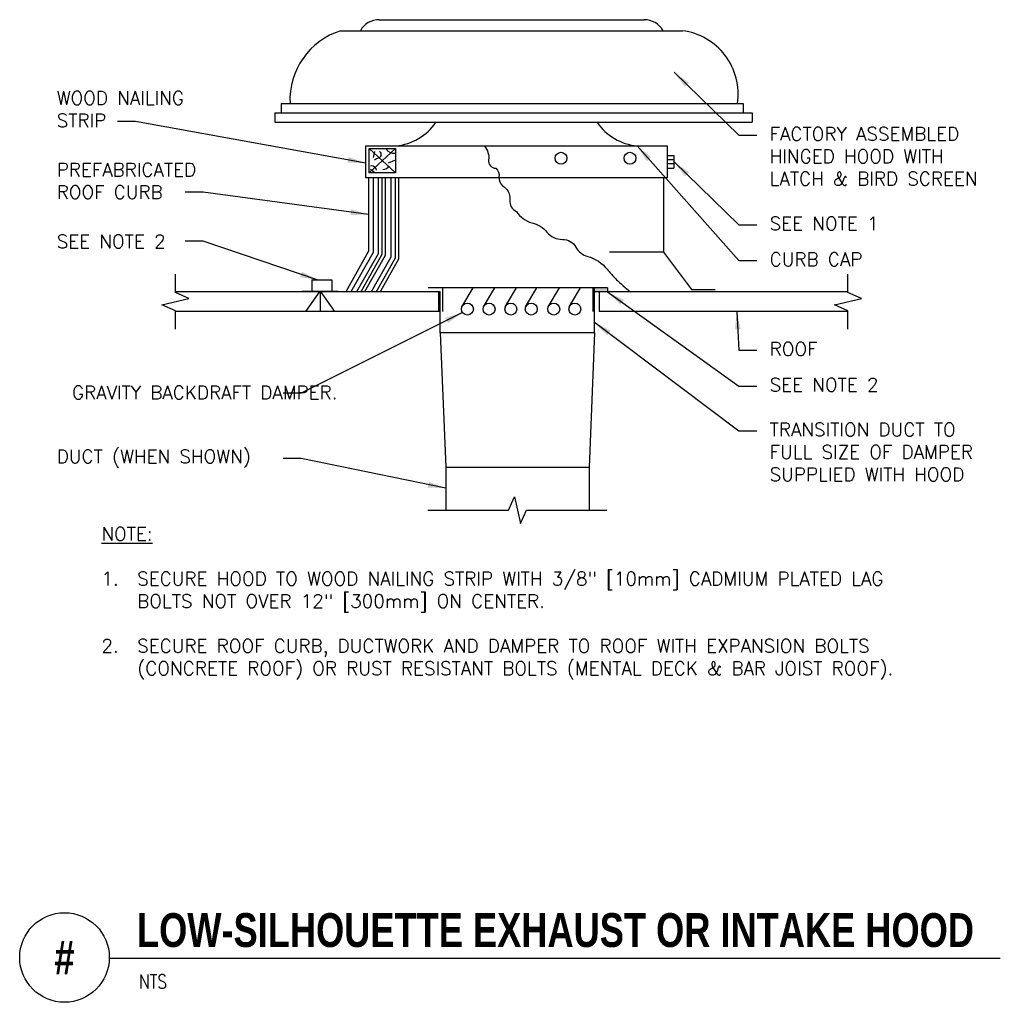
# Model space of a CAD drawing. Header units: inches. Extents: x 0.34 to 7.21, y -0.03 to 6.82.
import ezdxf
from ezdxf.enums import TextEntityAlignment as Align

# ---------------------------------------------------------------- set-up
doc = ezdxf.new("R2010")
doc.units = ezdxf.units.IN
doc.header["$MEASUREMENT"] = 0
for name, color, linetype in [('M-DETL-HEVY', 5, 'Continuous'), ('M-DETL-MEDM', 4, 'Continuous'), ('M-DETL-PATT', 8, 'Continuous'), ('M-DETL-TEXT', 2, 'Continuous')]:
    doc.layers.add(name, color=color, linetype=linetype)
doc.styles.add('BOLD', font='bold.shx', dxfattribs={"width": 0.9})
doc.styles.add('Romans', font='romans.shx')
doc.dimstyles.new('VA-Lead', dxfattribs={"dimtxt": 0.09375, "dimasz": 0.125, "dimexe": 0.125, "dimexo": 0.03125, "dimgap": 0.02, "dimtad": 1, "dimdec": 5, "dimzin": 0, "dimdsep": 46, "dimlunit": 4, "dimtxsty": 'Romans', "dimcen": 0.125, "dimclrd": 256, "dimclre": 256, "dimclrt": 256, "dimadec": 0, "dimazin": 0, "dimtfac": 1, "dimtdec": 5, "dimtofl": 0, "dimtmove": 0, "dimatfit": 3, "dimfxl": 1, "dimfrac": 2, "dimtolj": 1, "dimtzin": 0, "dimlwd": -1, "dimlwe": -1, "dimarcsym": 0})

msp = doc.modelspace()

# ---------------------------------------------------------------- linework, layer by layer
at = {"layer": 'M-DETL-HEVY', "linetype": 'Continuous'}
for p, q in [((2.8466, 6.8193), (4.6946, 6.8193)), ((2.5792, 6.7423), (4.9619, 6.7423)), ((2.1619, 6.2356), (5.3853, 6.2356)), ((2.1619, 6.2356), (2.1619, 6.1696)), ((5.3853, 6.2356), (5.3853, 6.1696)), ((2.1184, 6.1696), (5.4489, 6.1696)), ((2.1184, 6.1696), (2.1184, 6.1036)), ((5.4489, 6.1696), (5.4489, 6.1036)), ((2.1184, 6.1036), (5.4489, 6.1036)), ((2.7522, 5.939), (4.8562, 5.939)), ((2.7522, 5.7165), (2.7522, 5.939)), ((4.8562, 5.939), (4.8562, 5.7165)), ((4.8562, 5.7165), (2.7522, 5.7165)), ((4.831, 5.7165), (4.831, 5.1975)), ((4.831, 5.1975), (4.4527, 5.1975)), ((4.831, 5.1975), (5.0264, 4.9369)), ((4.4398, 4.9493), (3.1874, 4.9493)), ((3.2876, 4.9493), (3.2876, 4.7846)), ((4.3487, 4.6363), (4.3486, 4.9493)), ((3.2605, 4.9205), (3.2605, 4.7846)), ((3.2727, 4.6363), (3.2727, 4.9205)), ((5.0264, 4.9369), (5.1912, 4.9369)), ((4.3487, 4.6363), (3.2727, 4.6363))]:
    msp.add_line(p, q, dxfattribs=at)
msp.add_lwpolyline([(2.776, 5.921), (2.9592, 5.921), (2.9592, 5.7502), (2.776, 5.7502)], close=True, dxfattribs=at)
msp.add_lwpolyline([(3.581, 5.939, -0.201936), (3.6098, 5.8409), (3.6098, 5.8409, 0.441845), (3.6602, 5.7833), (3.6602, 5.7833, -0.275061), (3.6818, 5.7222), (3.6818, 5.7222, 0.232753), (3.707, 5.661), (3.707, 5.661, -0.294773), (3.7574, 5.5638), (3.7574, 5.5638, 0.314502), (3.8042, 5.4811), (3.8042, 5.4811, 0.169477), (3.9122, 5.4019), (3.9122, 5.4019, -0.169968), (4.0166, 5.3372), (4.0166, 5.3372, 0.231801), (4.1246, 5.2868), (4.1246, 5.2868, -0.277935), (4.2181, 5.2328), (4.2181, 5.2328, 0.20346), (4.3009, 5.1681), (4.3009, 5.1681, -0.161027), (4.4377, 5.0781), (4.4377, 5.0781, 0.024639), (4.4881, 5.0206), (4.4881, 5.0206, 0.023803), (4.5493, 4.963), (4.5493, 4.963, 0.003507), (4.5997, 4.9205)], format="xyb", dxfattribs=at)
for centre, radius, start, end in [((2.8458, 6.6689), 0.1504, 89.72609, 150.78678), ((4.6953, 6.6689), 0.1504, 29.21322, 90.27391), ((2.7281, 6.2598), 0.5049, 107.14682, 182.75123), ((4.9055, 6.3004), 0.4455, 351.63255, 82.72179), ((2.9267, 6.3182), 0.3809, 275.42431, 325.71506), ((4.6817, 6.3182), 0.3809, 214.28494, 264.57569)]:
    msp.add_arc(centre, radius, start, end, dxfattribs=at)
at = {"layer": 'M-DETL-MEDM', "linetype": 'Continuous'}
for p, q in [((4.8562, 5.8718), (4.902, 5.8718)), ((4.8562, 5.8433), (4.902, 5.8433)), ((4.902, 5.8718), (4.902, 5.7838)), ((4.902, 5.8129), (4.8562, 5.8129)), ((4.8562, 5.7838), (4.902, 5.7838)), ((2.3755, 5.0047), (2.3755, 4.9205)), ((2.3755, 5.0047), (2.5149, 5.0047)), ((2.5149, 5.0047), (2.5149, 4.9205)), ((3.4229, 4.8154), (3.5009, 4.9493)), ((3.574, 4.8154), (3.6521, 4.9493)), ((3.7258, 4.8154), (3.8038, 4.9493)), ((3.868, 4.8154), (3.946, 4.9493)), ((4.0254, 4.8154), (4.1034, 4.9493)), ((4.1726, 4.8154), (4.2507, 4.9493)), ((3.1132, 4.9205), (1.4239, 4.9205)), ((2.3082, 4.9265), (2.5606, 4.9265)), ((2.4317, 4.9265), (2.3324, 4.7846)), ((2.4344, 4.9265), (2.5338, 4.7846)), ((2.4344, 4.9265), (2.4344, 4.7846)), ((3.2727, 4.9205), (3.1132, 4.9205)), ((6.1172, 4.9205), (4.3486, 4.9205)), ((4.3801, 4.9205), (4.3801, 4.7846)), ((3.1132, 4.7846), (1.4239, 4.7846)), ((3.2727, 4.7846), (3.1132, 4.7846)), ((6.1172, 4.7846), (4.3801, 4.7846)), ((3.2727, 4.6363), (3.3111, 3.6984)), ((4.3487, 4.6363), (4.3103, 3.6984)), ((3.3111, 3.6984), (4.3103, 3.6984)), ((3.3111, 3.6984), (3.3111, 3.3985)), ((4.3103, 3.6984), (4.3103, 3.3985))]:
    msp.add_line(p, q, dxfattribs=at)
for centre in [(4.1148, 5.8532), (4.596, 5.8532), (3.4617, 4.8008), (3.6128, 4.8008), (3.7646, 4.8008), (3.9068, 4.8008), (4.0642, 4.8008), (4.2114, 4.8008)]:
    msp.add_circle(centre, 0.0414, dxfattribs=at)
at = {"layer": 'M-DETL-PATT', "linetype": 'Continuous'}
for p, q in [((2.9592, 5.921), (2.776, 5.7502)), ((2.776, 5.921), (2.9592, 5.7502)), ((2.9592, 5.921), (2.776, 5.7502)), ((2.776, 5.921), (2.9592, 5.7502)), ((2.8136, 5.9007), (2.8047, 5.8586)), ((2.8136, 5.9007), (2.8047, 5.8586)), ((2.7863, 5.7767), (2.8112, 5.7571)), ((2.7863, 5.7767), (2.8112, 5.7571)), ((2.9109, 5.8206), (2.9548, 5.8384)), ((2.9109, 5.8206), (2.9548, 5.8384)), ((2.7721, 5.7165), (2.7721, 5.2045)), ((2.8033, 5.7165), (2.8033, 5.1964)), ((2.8385, 5.7165), (2.8385, 5.1871)), ((2.8638, 5.7165), (2.8638, 5.1805)), ((2.887, 5.7165), (2.887, 5.1744)), ((2.9276, 5.7165), (2.9276, 5.1638)), ((2.9575, 5.7165), (2.9575, 5.156)), ((2.9818, 5.7165), (2.9818, 5.1496)), ((2.7721, 5.2045), (2.6124, 4.9205)), ((2.8033, 5.1964), (2.6482, 4.9205)), ((2.8385, 5.1871), (2.6886, 4.9205)), ((2.8638, 5.1805), (2.7176, 4.9205)), ((2.887, 5.1744), (2.7442, 4.9205)), ((2.9276, 5.1638), (2.7907, 4.9205)), ((2.9575, 5.156), (2.825, 4.9205)), ((2.9818, 5.1496), (2.8529, 4.9205)), ((4.3364, 4.9493), (4.3366, 4.7846)), ((4.4398, 4.9493), (4.4398, 4.9205))]:
    msp.add_line(p, q, dxfattribs=at)
for points in [[(2.8486, 5.9001, -0.570978), (2.8427, 5.8556), (2.8427, 5.8556, 0.039412), (2.813, 5.8402)], [(2.8486, 5.9001, -0.570978), (2.8427, 5.8556), (2.8427, 5.8556, 0.039412), (2.813, 5.8402)], [(2.7857, 5.7993, -0.34979), (2.8177, 5.7898), (2.8177, 5.7898, -0.110008), (2.826, 5.7696)], [(2.7857, 5.7993, -0.34979), (2.8177, 5.7898), (2.8177, 5.7898, -0.110008), (2.826, 5.7696)]]:
    msp.add_lwpolyline(points, format="xyb", dxfattribs=at)
for centre, radius, start, end in [((2.9477, 5.9472), 0.0595, 206.14405, 278.00802), ((2.9477, 5.9472), 0.0595, 206.14405, 278.00802), ((2.8705, 5.829), 0.0541, 270, 328.83645), ((2.8705, 5.829), 0.0541, 270, 328.83645)]:
    msp.add_arc(centre, radius, start, end, dxfattribs=at)
for points in [[(4.3364, 4.9493), (4.3366, 4.7846), (4.3486, 4.9493), (4.3487, 4.7846)], [(4.3486, 4.9493), (4.4398, 4.9493), (4.3486, 4.9205), (4.4398, 4.9205)], [(3.2605, 4.9205), (3.2605, 4.7846), (3.2727, 4.9205), (3.2727, 4.7846)]]:
    msp.add_solid(points, dxfattribs=at)
at = {"layer": 'M-DETL-TEXT'}
msp.add_line((0.9625, 0.2731), (7.1794, 0.2731), dxfattribs=at)
for points in [[(1.4239, 4.6596), (1.4239, 4.7896), (1.3302, 4.8316), (1.5176, 4.8736), (1.4239, 4.9155), (1.4239, 5.0455)], [(6.1172, 4.6596), (6.1172, 4.7896), (6.0235, 4.8316), (6.2109, 4.8736), (6.1172, 4.9155), (6.1172, 5.0455)], [(3.1861, 3.3985), (3.7477, 3.3985), (3.7897, 3.4922), (3.8317, 3.3048), (3.8737, 3.3985), (4.4353, 3.3985)]]:
    msp.add_lwpolyline(points, dxfattribs=at)
msp.add_circle((0.65, 0.278), 0.3125, dxfattribs=at)

# ---------------------------------------------------------------- texts
at = {"layer": 'M-DETL-TEXT', "width": 0.8}
for s, height, style, p in [('LOW-SILHOUETTE EXHAUST OR INTAKE HOOD', 0.23622, 'BOLD', (1.1562, 0.3512)), ('NTS', 0.09843, 'Romans', (1.1701, 0.0614))]:
    msp.add_text(s, height=height, dxfattribs=dict(at, style=style)).set_placement(p)
at = {"layer": 'M-DETL-TEXT', "style": 'BOLD', "width": 0.8}
msp.add_text('#', height=0.2362, dxfattribs=at).set_placement((0.65, 0.278), align=Align.MIDDLE)
at = {"layer": 'M-DETL-TEXT', "char_height": 0.09375, "attachment_point": 1, "style": 'Romans'}
for s, insert, width in [('WOOD NAILING STRIP', (0.5959, 6.3197), 1.056606), ('FACTORY ASSEMBLED HINGED HOOD WITH LATCH & BIRD SCREEN', (5.571, 6.0697), 1.654092), ('PREFABRICATED ROOF CURB', (0.5959, 5.8197), 1.121143), ('SEE NOTE 1', (5.571, 5.4447), 1.014772), ('SEE NOTE 2', (0.5959, 5.3197), 1.138915), ('CURB CAP', (5.571, 5.1947), 0.874832), ('ROOF', (5.571, 4.5697), 0.182604), ('GRAVITY BACKDRAFT DAMPER. ', (0.7026, 4.2657), 1.933951), ('SEE NOTE 2', (5.571, 4.3197), 0.958796), ('TRANSITION DUCT TO FULL SIZE OF DAMPER SUPPLIED WITH HOOD', (5.571, 4.0072), 1.733595), ('DUCT (WHEN SHOWN)', (0.5959, 3.8197), 1.567935), ('{\\LNOTE:\\P}\\P1.\\P\\P\\P2.', (0.9075, 3.2797), 3.109923), ('\\P\\PSECURE HOOD TO WOOD NAILING STRIP WITH 3/8" [10mm] CADMIUM PLATED LAG BOLTS NOT OVER 12" [300mm] ON CENTER.\\P\\PSECURE ROOF CURB, DUCTWORK AND DAMPER TO ROOF WITH EXPANSION BOLTS (CONCRETE ROOF) OR RUST RESISTANT BOLTS (MENTAL DECK & BAR JOIST ROOF).', (1.1575, 3.2797), 6.054351)]:
    msp.add_mtext(s, dxfattribs=dict(at, insert=insert, width=width))

# ---------------------------------------------------------------- leaders
at = {"layer": 'M-DETL-TEXT'}
for points in [[(4.9046, 6.4528), (5.3559, 6.0142), (5.4809, 6.0142)], [(2.7522, 5.8197), (1.1459, 6.1099), (1.0209, 6.1099)], [(4.6457, 5.939), (5.3559, 5.1392), (5.4809, 5.1392)], [(4.9046, 5.8278), (5.3559, 5.3892), (5.4809, 5.3892)], [(2.7721, 5.4605), (1.6169, 5.6172), (1.4919, 5.6172)], [(2.4196, 5.0025), (1.6169, 5.2751), (1.4919, 5.2751)], [(4.4398, 4.9205), (5.3559, 4.2642), (5.4809, 4.2642)], [(3.4279, 4.7769), (2.3016, 4.2135), (2.1766, 4.2135)], [(5.3419, 4.7846), (5.3559, 4.5142), (5.4809, 4.5142)], [(4.3487, 4.7086), (5.3559, 3.9517), (5.4809, 3.9517)], [(3.3111, 3.5511), (2.3016, 3.7589), (2.1766, 3.7589)]]:
    msp.add_leader(points, dimstyle='VA-Lead', override={"dimtad": 0}, dxfattribs=at)

doc.saveas('drawing.dxf')
